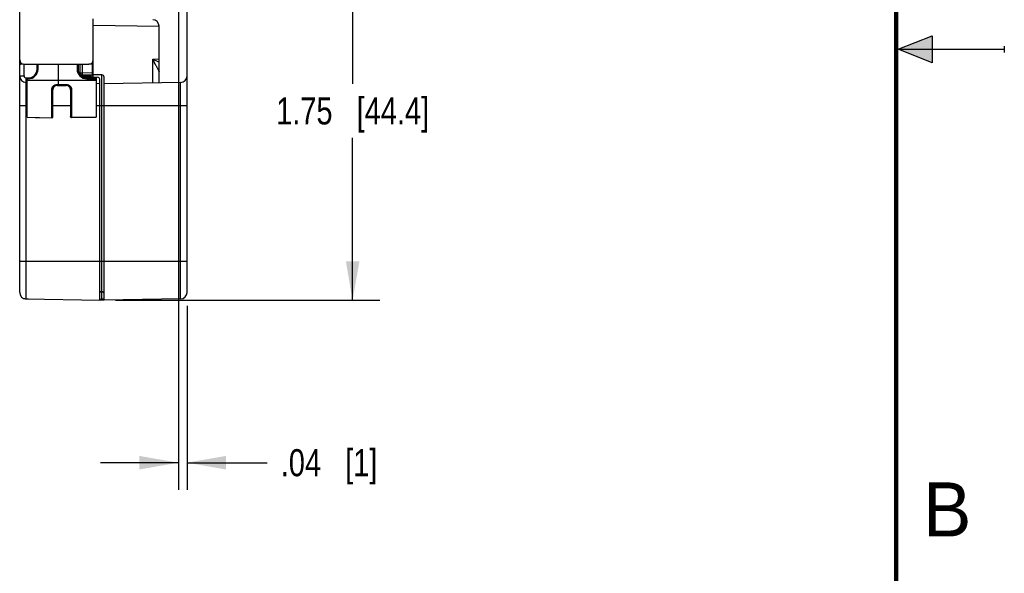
# Model space of a CAD drawing. Header units: inches. Extents: x 0 to 22, y 0 to 17.
# Tile 29 of 33: x 17.5 to 22, y 6.1 to 8.6. Entities that reach past the tile are written whole.
import ezdxf

# ---------------------------------------------------------------- set-up
doc = ezdxf.new("R2010")
doc.units = ezdxf.units.IN
doc.header["$LTSCALE"] = 1.21
doc.header["$MEASUREMENT"] = 0
doc.layers.get('0').update_dxf_attribs({"linetype": 'CONTINUOUS'})
doc.layers.add('DIMENSIONS', color=7, linetype='CONTINUOUS')
doc.styles.get("Standard").update_dxf_attribs({"font": 'txt', "width": 0.8})
doc.styles.add('TEXTSTYLE_2', font='txt')
doc.dimstyles.new('DIMSTYLE_1', dxfattribs={"dimtxt": 0.125, "dimasz": 0.18, "dimexe": 0.125, "dimexo": 0.0625, "dimgap": 0.0625, "dimtad": 0, "dimtih": 1, "dimtoh": 1, "dimzin": 4, "dimdsep": 46, "dimtxsty": 'STANDARD', "dimblk": '_FILLED', "dimblk1": '_FILLED', "dimblk2": '_FILLED', "dimcen": 0.09, "dimadec": 0, "dimazin": 0, "dimtp": 0.001, "dimtm": 0.001, "dimtfac": 1, "dimtofl": 0, "dimtmove": 0, "dimatfit": 3, "dimldrblk": '_FILLED', "dimfxl": 1, "dimtolj": 1, "dimtzin": 4, "dimarcsym": 0})

# ---------------------------------------------------------------- blocks, each defined once
blk = doc.blocks.new('_FILLED')
at = {"color": 0, "linetype": 'BYBLOCK'}
blk.add_solid([(0, 0), (-1, 0.174), (-1, -0.174)], dxfattribs=at)
blk = doc.blocks.new('*D10')
at = {"layer": 'DIMENSIONS', "color": 2, "linetype": 'CONTINUOUS'}
for p, q in [((17.9041, 9.09), (19.1146, 9.09)), ((18.9896, 9.09), (18.9896, 8.3404)), ((18.9896, 7.3408), (18.9896, 8.0904)), ((17.8941, 7.3408), (19.1146, 7.3408))]:
    blk.add_line(p, q, dxfattribs=at)
at = {"layer": 'DIMENSIONS', "color": 2, "linetype": 'CONTINUOUS', "xscale": 0.18, "yscale": 0.18, "zscale": 0.18}
for p, rotation in [((18.9896, 9.09), 90), ((18.9896, 7.3408), 270)]:
    blk.add_blockref('_FILLED', p, dxfattribs=dict(at, rotation=rotation))
at = {"layer": 'DIMENSIONS', "color": 2, "linetype": 'CONTINUOUS', "insert": (18.9896, 8.2779), "char_height": 0.125, "width": 1.125, "attachment_point": 2, "line_spacing_factor": 0.9}
blk.add_mtext('1.75{\\Ftxt.shx;\\W1.000000;\\H0.125000; }[44.4]', dxfattribs=at)
blk = doc.blocks.new('*D11')
at = {"layer": 'DIMENSIONS', "color": 2, "linetype": 'CONTINUOUS'}
for p, q in [((18.1846, 9.0433), (18.1846, 6.4658)), ((18.2246, 7.3146), (18.2246, 6.4658)), ((18.1846, 6.5908), (17.8246, 6.5908)), ((18.2246, 6.5908), (18.5952, 6.5908))]:
    blk.add_line(p, q, dxfattribs=at)
at = {"layer": 'DIMENSIONS', "color": 2, "linetype": 'CONTINUOUS', "xscale": 0.18, "yscale": 0.18, "zscale": 0.18}
blk.add_blockref('_FILLED', (18.1846, 6.5908), dxfattribs=at)
at = {"layer": 'DIMENSIONS', "color": 2, "linetype": 'CONTINUOUS', "xscale": 0.18, "yscale": 0.18, "zscale": 0.18, "rotation": 180}
blk.add_blockref('_FILLED', (18.2246, 6.5908), dxfattribs=at)
at = {"layer": 'DIMENSIONS', "color": 2, "linetype": 'CONTINUOUS', "insert": (18.6577, 6.6533), "char_height": 0.125, "width": 0.725, "attachment_point": 1, "line_spacing_factor": 0.9}
blk.add_mtext('.04{\\Ftxt.shx;\\W1.000000;\\H0.125000; }[1]', dxfattribs=at)

msp = doc.modelspace()

# ---------------------------------------------------------------- hatches: boundary and pattern name
at = {"linetype": 'CONTINUOUS'}
msp.add_hatch(color=2, dxfattribs=at).paths.add_polyline_path([(21.6663, 8.5625), (21.6663, 8.4375), (21.51, 8.5)])

# ---------------------------------------------------------------- linework, layer by layer
at = {"color": 7, "linetype": 'CONTINUOUS'}
for p, q in [((17.4516, 7.3769), (17.4516, 13.3217)), ((18.2246, 7.3771), (18.2246, 13.3215)), ((17.7916, 8.3849), (17.7916, 8.6401)), ((17.7916, 8.6115), (18.0956, 8.6062)), ((18.0956, 8.3454), (18.0956, 8.6067)), ((17.4716, 8.4308), (17.7716, 8.4308)), ((17.472, 8.3769), (17.472, 8.4308)), ((17.5316, 8.4078), (17.5316, 8.4308)), ((17.5365, 8.4087), (17.5365, 8.4308)), ((17.6316, 8.3378), (17.6316, 8.4308)), ((17.7167, 8.4308), (17.7167, 8.4087)), ((17.7216, 8.4308), (17.7216, 8.4078)), ((17.7316, 8.3825), (17.7316, 8.4311)), ((17.7345, 8.4301), (17.7323, 8.4296)), ((17.7414, 8.3907), (17.7414, 8.4307)), ((17.7865, 8.4308), (17.7716, 8.4308)), ((17.7865, 8.4376), (17.7865, 8.3899)), ((18.0661, 8.4549), (18.0956, 8.4554)), ((18.0661, 8.3449), (18.0661, 8.4549)), ((18.0661, 8.4549), (18.0895, 8.4435)), ((18.0895, 8.4435), (18.0956, 8.4405)), ((17.4516, 8.3769), (17.472, 8.3769)), ((17.7316, 8.3907), (17.7414, 8.3907)), ((17.7321, 8.3809), (17.7316, 8.3825)), ((17.7865, 8.3899), (17.7414, 8.3907)), ((17.7414, 8.3807), (17.7414, 8.3907)), ((17.7865, 8.3799), (17.7414, 8.3807)), ((17.7414, 8.3734), (17.7414, 8.3807)), ((17.7414, 8.3757), (17.7816, 8.3752)), ((17.7433, 8.3725), (17.8118, 8.3713)), ((17.7816, 8.3718), (17.7816, 8.3799)), ((17.7916, 8.3899), (17.7865, 8.3899)), ((17.7865, 8.3899), (17.7865, 8.3799)), ((17.8317, 8.3814), (17.7915, 8.3817)), ((17.7915, 8.3716), (17.7915, 8.3817)), ((17.8317, 7.3814), (17.8317, 8.3814)), ((17.8416, 7.341), (17.8416, 8.3714)), ((17.4866, 8.3468), (17.4811, 8.3469)), ((17.4811, 7.3462), (17.4811, 8.3469)), ((17.4867, 8.3668), (17.4818, 8.3669)), ((17.4866, 8.3678), (17.4916, 8.3678)), ((17.4866, 8.1861), (17.4866, 8.3678)), ((17.4866, 8.3637), (17.4915, 8.3637)), ((17.4866, 8.3574), (17.6316, 8.3578)), ((17.4916, 8.3678), (17.4915, 8.3637)), ((17.6245, 8.3378), (17.6667, 8.3378)), ((17.6245, 8.3378), (17.6246, 8.3326)), ((17.6246, 8.3326), (17.6666, 8.3326)), ((17.6316, 8.3578), (17.8046, 8.3573)), ((17.6316, 8.3326), (17.6316, 8.3378)), ((17.6667, 8.3378), (17.6666, 8.3326)), ((17.7616, 8.3678), (17.8046, 8.3678)), ((17.7616, 8.3678), (17.7617, 8.3637)), ((17.7617, 8.3637), (17.8046, 8.3637)), ((17.8046, 8.3678), (17.8046, 8.1867)), ((17.8216, 8.341), (17.8046, 8.3413)), ((17.8216, 7.341), (17.8216, 8.3613)), ((18.1951, 8.3471), (17.8416, 8.341)), ((18.1951, 7.3471), (18.1951, 8.3471)), ((17.5995, 8.1839), (17.5995, 8.3119)), ((17.6046, 8.1888), (17.6046, 8.3126)), ((17.6866, 8.3126), (17.6866, 8.1894)), ((17.6917, 8.3119), (17.6917, 8.1844)), ((17.4516, 8.2408), (17.4866, 8.2408)), ((17.6046, 8.2408), (17.6866, 8.2408)), ((17.8046, 8.2408), (18.2246, 8.2408)), ((17.4866, 8.1862), (17.5995, 8.1839)), ((17.5995, 8.1838), (17.5995, 8.1839)), ((17.8046, 8.1868), (17.6917, 8.1844)), ((17.6917, 8.1844), (17.8046, 8.1867)), ((17.6917, 8.1844), (17.6917, 8.1844)), ((17.4516, 7.5208), (18.2246, 7.5208)), ((17.8216, 7.3814), (17.8317, 7.3814)), ((17.8317, 7.3787), (17.8216, 7.3787)), ((17.838, 7.3787), (17.8317, 7.3787)), ((17.8317, 7.3457), (17.8317, 7.3787)), ((17.4811, 7.3469), (17.8216, 7.341)), ((17.4916, 7.346), (17.4814, 7.3462)), ((17.4916, 7.3467), (17.4916, 7.346)), ((17.8316, 7.3408), (17.8216, 7.341)), ((17.8217, 7.3458), (17.8317, 7.3457)), ((17.8316, 7.3408), (17.8316, 7.3457)), ((17.8417, 7.341), (17.8316, 7.3408)), ((17.8367, 7.346), (17.8317, 7.3457)), ((18.1951, 7.3471), (17.8416, 7.341))]:
    msp.add_line(p, q, dxfattribs=at)
at = {"color": 2, "linetype": 'CONTINUOUS'}
for p, q in [((21.51, 8.5), (21.6663, 8.5625)), ((21.6663, 8.5625), (21.6663, 8.4375)), ((22, 8.515), (22, 8.485)), ((21.51, 8.5), (22, 8.5)), ((21.6663, 8.4375), (21.51, 8.5))]:
    msp.add_line(p, q, dxfattribs=at)
at = {"color": 7, "linetype": 'CONTINUOUS', "const_width": 0.02}
msp.add_lwpolyline([(21.5, 0.5), (21.5, 16.5)], dxfattribs=at)
at = {"color": 7, "linetype": 'CONTINUOUS'}
msp.add_lwpolyline([(17.4866, 8.1861), (17.5234, 8.1854), (17.5995, 8.1838)], dxfattribs=at)
for centre, radius, start, end in [((18.0656, 8.6067), 0.03, 0, 89), ((17.4716, 8.4508), 0.02, 180, 270), ((17.7716, 8.4508), 0.02, 270, 360), ((10.6589, 4.6857), 8.311, 26.74278, 26.96915), ((17.4816, 8.3769), 0.03, 180.0012, 269), ((17.482, 8.3769), 0.01, 180.0009, 268.9991), ((17.4915, 8.4087), 0.045, 270, 360), ((17.4916, 8.4078), 0.04, 270, 360), ((17.7617, 8.4087), 0.045, 180, 270), ((17.7616, 8.4078), 0.04, 180, 270), ((17.7416, 8.3907), 0.01, 180, 269), ((17.7416, 8.3825), 0.01, 180, 188.0809), ((17.7816, 8.3618), 0.01, 38.326, 89), ((17.7866, 8.3849), 0.005, 269, 360), ((17.7916, 8.3917), 0.01, 263.1259, 269.5), ((17.8116, 8.3613), 0.01, 0, 89), ((17.8316, 8.3714), 0.01, 0, 89.5), ((18.1946, 8.3771), 0.03, 271, 360), ((17.6246, 8.3126), 0.02, 89.9972, 180), ((17.6666, 8.3126), 0.02, 359.9972, 90.0066), ((17.5996, 8.1888), 0.005, 268.846, 360), ((17.5997, 8.1888), 0.00492, 318.7852, 359.9533), ((17.6916, 8.1894), 0.005, 180, 271.1586), ((17.5996, 8.1889), 0.00506, 269.0314, 282.629), ((17.5996, 8.1889), 0.00502, 282.6047, 298.9382), ((17.5996, 8.1889), 0.005, 298.9386, 308.5242), ((17.5996, 8.1889), 0.00501, 308.5387, 318.7858), ((17.4816, 7.3769), 0.03, 180, 269), ((16.7088, 7.3868), 1.123, 359.5835, 359.7207), ((17.8316, 7.3714), 0.01, 0, 89.5), ((18.1946, 7.3771), 0.03, 271, 360)]:
    msp.add_arc(centre, radius, start, end, dxfattribs=at)
for points, knots in [([(17.4543, 8.4302), (17.4539, 8.43), (17.4532, 8.4298), (17.4525, 8.4294), (17.452, 8.4291), (17.4518, 8.4289), (17.4516, 8.4286), (17.4516, 8.4285), (17.4516, 8.4284)], [0, 0, 0, 0, 0.36715, 0.649771, 0.760839, 0.853612, 0.931358, 1, 1, 1, 1]), ([(17.467, 8.4318), (17.4657, 8.4317), (17.4633, 8.4316), (17.4598, 8.4313), (17.4569, 8.4308), (17.4551, 8.4304), (17.4543, 8.4302)], [0, 0, 0, 0, 0.301327, 0.575018, 0.810373, 1, 1, 1, 1]), ([(17.7865, 8.4308), (17.7869, 8.4308), (17.7875, 8.4308), (17.7885, 8.4308), (17.7893, 8.4307), (17.79, 8.4306), (17.7905, 8.4305), (17.7908, 8.4304), (17.791, 8.4304), (17.7912, 8.4303), (17.7914, 8.4302), (17.7915, 8.4301), (17.7916, 8.43), (17.7916, 8.43), (17.7916, 8.4299)], [0, 0, 0, 0, 0.187509, 0.369025, 0.536274, 0.683239, 0.747494, 0.804944, 0.85522, 0.898019, 0.933216, 0.961124, 0.982657, 1, 1, 1, 1]), ([(18.081, 8.4256), (18.0818, 8.424), (18.0834, 8.4209), (18.0857, 8.4162), (18.0876, 8.4124), (18.0891, 8.4095), (18.0901, 8.4073), (18.0911, 8.4053), (18.0921, 8.4033), (18.093, 8.4015), (18.0937, 8.4), (18.0942, 8.399), (18.0946, 8.3983), (18.0949, 8.3977), (18.0951, 8.3971), (18.0953, 8.3967), (18.0955, 8.3964), (18.0955, 8.3962), (18.0956, 8.3961), (18.0956, 8.396), (18.0956, 8.3959), (18.0956, 8.3959)], [0, 0, 0, 0, 0.161055, 0.318904, 0.47219, 0.546496, 0.61876, 0.688461, 0.754894, 0.817109, 0.873749, 0.899429, 0.922973, 0.944069, 0.962342, 0.977414, 0.988918, 0.99322, 0.996512, 0.998775, 1, 1, 1, 1]), ([(17.5316, 8.4078), (17.5316, 8.4078), (17.5316, 8.4079), (17.5317, 8.4079), (17.5317, 8.408), (17.5318, 8.4081), (17.532, 8.4081), (17.5322, 8.4082), (17.5325, 8.4083), (17.5327, 8.4084), (17.5332, 8.4084), (17.5338, 8.4085), (17.5347, 8.4086), (17.5356, 8.4087), (17.5362, 8.4087), (17.5365, 8.4087)], [0, 0, 0, 0, 0.017045, 0.02705, 0.038481, 0.066347, 0.101589, 0.144487, 0.194879, 0.252429, 0.316736, 0.46361, 0.630601, 0.81194, 1, 1, 1, 1]), ([(17.7216, 8.4078), (17.7216, 8.4078), (17.7216, 8.4079), (17.7216, 8.4079), (17.7215, 8.408), (17.7214, 8.4081), (17.7212, 8.4081), (17.721, 8.4082), (17.7208, 8.4083), (17.7205, 8.4084), (17.72, 8.4084), (17.7194, 8.4085), (17.7186, 8.4086), (17.7177, 8.4087), (17.717, 8.4087), (17.7167, 8.4087)], [0, 0, 0, 0, 0.017045, 0.02705, 0.038481, 0.066347, 0.101589, 0.144487, 0.194879, 0.252429, 0.316736, 0.46361, 0.630601, 0.81194, 1, 1, 1, 1]), ([(17.7414, 8.3757), (17.741, 8.3757), (17.7401, 8.3758), (17.7388, 8.376), (17.7376, 8.3763), (17.7368, 8.3766), (17.7364, 8.3768)], [0, 0, 0, 0, 0.254486, 0.507754, 0.757029, 1, 1, 1, 1]), ([(17.4811, 8.3469), (17.4811, 8.3469), (17.4811, 8.347), (17.4811, 8.347), (17.4811, 8.3472), (17.4812, 8.3473), (17.4812, 8.3475), (17.4812, 8.3478), (17.4812, 8.3481), (17.4813, 8.3486), (17.4813, 8.3493), (17.4813, 8.3503), (17.4814, 8.3515), (17.4814, 8.3528), (17.4815, 8.3543), (17.4816, 8.3564), (17.4816, 8.3594), (17.4817, 8.3631), (17.4818, 8.3656), (17.4818, 8.3669)], [0, 0, 0, 0, 0.001493, 0.005257, 0.011388, 0.019874, 0.030689, 0.043804, 0.059189, 0.07681, 0.118635, 0.169002, 0.227421, 0.293264, 0.365902, 0.444702, 0.618089, 0.806087, 1, 1, 1, 1]), ([(17.5995, 8.3119), (17.5995, 8.3135), (17.5998, 8.316), (17.6005, 8.3193), (17.6013, 8.3216), (17.6023, 8.3239), (17.6036, 8.3261), (17.605, 8.3281), (17.6066, 8.33), (17.6085, 8.3318), (17.6104, 8.3333), (17.6125, 8.3346), (17.6155, 8.3361), (17.6195, 8.3374), (17.6229, 8.3378), (17.6245, 8.3378)], [0, 0, 0, 0, 0.124236, 0.186616, 0.249054, 0.311553, 0.374111, 0.436702, 0.499314, 0.561936, 0.624564, 0.687195, 0.749817, 0.874924, 1, 1, 1, 1]), ([(17.6667, 8.3378), (17.6684, 8.3378), (17.6717, 8.3374), (17.6757, 8.3361), (17.6787, 8.3346), (17.6808, 8.3333), (17.6828, 8.3318), (17.6846, 8.33), (17.6862, 8.3281), (17.6877, 8.3261), (17.6889, 8.3239), (17.6899, 8.3216), (17.6907, 8.3193), (17.6915, 8.316), (17.6917, 8.3135), (17.6917, 8.3119)], [0, 0, 0, 0, 0.125078, 0.250187, 0.31281, 0.375442, 0.438072, 0.500695, 0.563308, 0.6259, 0.688458, 0.750956, 0.813393, 0.875771, 1, 1, 1, 1]), ([(17.5995, 8.3119), (17.5999, 8.3119), (17.6005, 8.3119), (17.6014, 8.3119), (17.6023, 8.312), (17.603, 8.3121), (17.6034, 8.3121), (17.6037, 8.3122), (17.604, 8.3122), (17.6042, 8.3123), (17.6044, 8.3123), (17.6045, 8.3124), (17.6045, 8.3124), (17.6046, 8.3125), (17.6046, 8.3126)], [0, 0, 0, 0, 0.189207, 0.372544, 0.541849, 0.690856, 0.755998, 0.814137, 0.864798, 0.907544, 0.942075, 0.956286, 0.968516, 1, 1, 1, 1]), ([(17.6917, 8.3119), (17.6914, 8.3119), (17.6907, 8.3119), (17.6898, 8.3119), (17.6889, 8.312), (17.6883, 8.3121), (17.6878, 8.3121), (17.6875, 8.3122), (17.6872, 8.3122), (17.687, 8.3123), (17.6869, 8.3123), (17.6868, 8.3124), (17.6867, 8.3124), (17.6866, 8.3125), (17.6866, 8.3126)], [0, 0, 0, 0, 0.18918, 0.372492, 0.541776, 0.690768, 0.755905, 0.814043, 0.864705, 0.907454, 0.941995, 0.956213, 0.968452, 1, 1, 1, 1]), ([(17.6917, 8.1844), (17.6914, 8.1844), (17.6907, 8.1845), (17.6898, 8.1848), (17.6889, 8.1852), (17.6881, 8.1858), (17.6874, 8.1866), (17.687, 8.1875), (17.6867, 8.1884), (17.6866, 8.1891), (17.6866, 8.1894)], [0, 0, 0, 0, 0.125538, 0.251206, 0.376568, 0.501714, 0.626589, 0.751202, 0.87577, 1, 1, 1, 1]), ([(17.4814, 7.3462), (17.4805, 7.3462), (17.477, 7.3464), (17.4735, 7.3473), (17.4711, 7.3483)], [0, 0, 0, 0, 0.250527, 1, 1, 1, 1]), ([(17.8416, 7.3478), (17.8416, 7.3476), (17.8413, 7.3473), (17.8408, 7.347), (17.8403, 7.3468), (17.8395, 7.3466), (17.8383, 7.3463), (17.8374, 7.3461), (17.8367, 7.346)], [0, 0, 0, 0, 0.109848, 0.198344, 0.312002, 0.450786, 0.613151, 1, 1, 1, 1])]:
    msp.add_open_spline(points, degree=3, knots=knots, dxfattribs=at)

# ---------------------------------------------------------------- texts
at = {"color": 2, "linetype": 'CONTINUOUS', "insert": (21.625, 6.5), "char_height": 0.25, "width": 0.25, "attachment_point": 1, "line_spacing_factor": 0.9, "style": 'TEXTSTYLE_2'}
msp.add_mtext('B', dxfattribs=at)

# ---------------------------------------------------------------- dimensions: what is measured, and where the dimension line sits
at = {"layer": 'DIMENSIONS', "color": 2, "linetype": 'CONTINUOUS'}
for base, p1, p2, angle, picture, middle in [((18.1846, 6.5908), (18.2246, 7.3771), (18.1846, 9.1058), 180, '*D11', (19.0202, 6.5908)), ((18.9896, 7.3408), (17.8416, 9.09), (17.8316, 7.3408), 270, '*D10', (18.9896, 8.2154))]:
    dim = msp.add_linear_dim(base=base, p1=p1, p2=p2, angle=angle, dimstyle='DIMSTYLE_1', dxfattribs=at)
    dim.commit()
    dim.dimension.update_dxf_attribs({"geometry": picture, "text_midpoint": middle, "dimtype": 160})

doc.saveas('drawing.dxf')
